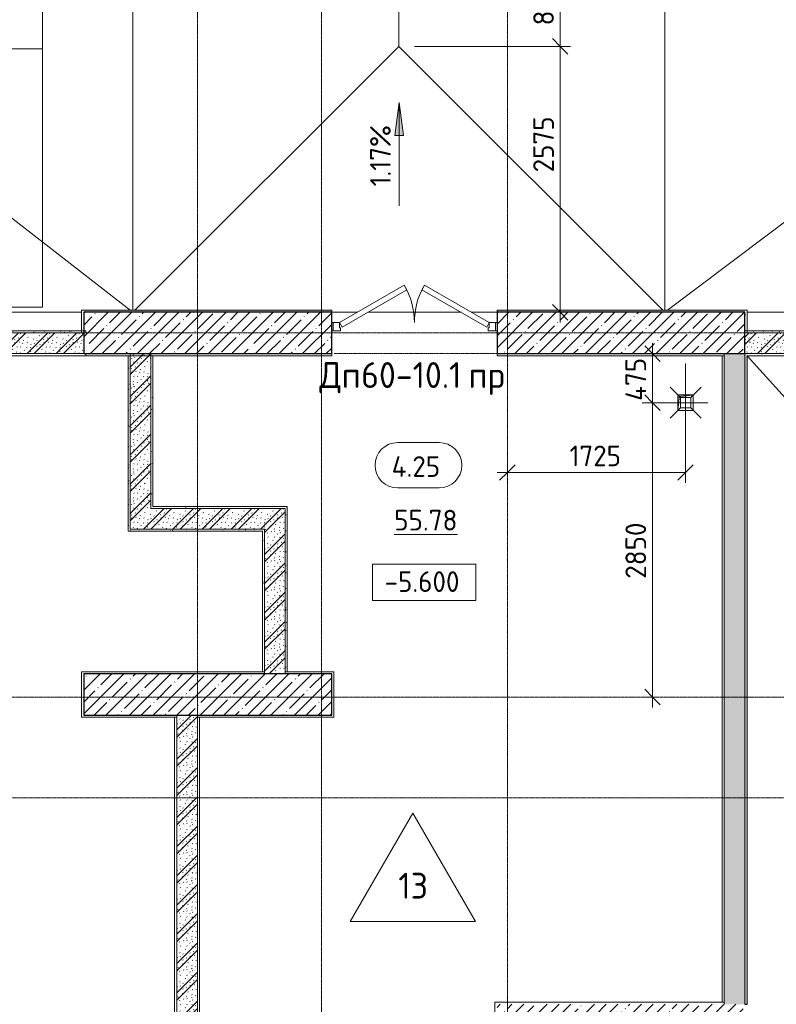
# Model space of a CAD drawing. Header units: millimetres. Extents: x 93132 to 156147, y -10965 to 65044.
# Tile 46 of 58: x 116600 to 123923, y 42100 to 51633. Entities that reach past the tile are written whole.
import ezdxf

# ---------------------------------------------------------------- set-up
doc = ezdxf.new("R2010")
doc.units = ezdxf.units.MM
doc.linetypes.add('3_ Штрих_ 1 х 1 мм', pattern=[2, 1, -1])
doc.linetypes.add('4_ Штрихпунктир_ 10 х 2 мм', pattern=[14, 10, -2, 0, -2])
for name, color, linetype, lineweight in [('A-ANNO-DIMS', 7, 'Continuous', 5), ('A-ANNO-DIMS-100', 7, 'Continuous', 5), ('A-AREA', 7, '3_ Штрих_ 1 х 1 мм', 13), ('A-AREA-IDEN', 7, 'Continuous', 5), ('A-DETL-GENF', 7, 'Continuous', 13), ('A-DOOR', 7, 'Continuous', 13), ('A-DOOR-FRAM', 7, 'Continuous', 13), ('A-DOOR-IDEN', 7, 'Continuous', 5), ('A-FLOR', 7, 'Continuous', 13), ('A-FLOR-IDEN', 7, 'Continuous', 5), ('A-WALL', 7, 'Continuous', 13), ('A-WALL-PATT', 7, 'Continuous', 13), ('C-PRKG', 7, 'Continuous', 13), ('G-ANNO-DIMS', 7, 'Continuous', 5), ('I-WALL', 7, 'Continuous', 13), ('M-EQPM', 7, 'Continuous', 13), ('P-SANR-FIXT', 7, 'Continuous', 13), ('S-COLS', 7, 'Continuous', 25), ('S-GRID', 7, 'Continuous', 5)]:
    doc.layers.add(name, color=color, linetype=linetype, lineweight=lineweight)
doc.styles.add('GOST Common_2', font='GOST_Common.ttf', dxfattribs={"height": 200})
doc.styles.add('GOST Common_3', font='GOST_Common.ttf', dxfattribs={"height": 250})
doc.dimstyles.new('2_мм', dxfattribs={"dimscale": 304.8, "dimtxt": 201.142999, "dimasz": 0.492126, "dimexe": 0.328084, "dimexo": 0.492126, "dimgap": 0, "dimtad": 1, "dimdec": 0, "dimdsep": 46, "dimtxsty": 'GOST Common_2', "dimblk1": 'OBLIQUE', "dimblk2": 'OBLIQUE', "dimsah": 1, "dimcen": 0.09, "dimdle": 0.328084, "dimadec": 5, "dimazin": 2, "dimtfac": 1, "dimtdec": 4, "dimtix": 1, "dimtmove": 0, "dimatfit": 3, "dimfxl": 1, "dimtvp": 1, "dimtolj": 1, "dimtzin": 0, "dimarcsym": 2})
doc.dimstyles.new('2_мм_1', dxfattribs={"dimscale": 304.8, "dimtxt": 201.142999, "dimasz": 0.492126, "dimexe": 0.328084, "dimexo": 0.492126, "dimgap": 0, "dimtad": 1, "dimdec": 0, "dimdsep": 46, "dimtxsty": 'GOST Common_2', "dimblk1": 'OBLIQUE', "dimblk2": 'OBLIQUE', "dimsah": 1, "dimcen": 0.09, "dimdle": 0.328084, "dimadec": 5, "dimazin": 2, "dimtfac": 1, "dimtdec": 4, "dimtix": 1, "dimtmove": 1, "dimatfit": 3, "dimfxl": 1, "dimtvp": 1, "dimtolj": 1, "dimtzin": 0, "dimarcsym": 2})
pattern_1 = [(0, (0, 0), (203.2, 50.8), [3.353, -149.047, 3.353, -149.047, -812.8]), (0, (0, 0), (203.2, 50.8), [-304.8, 3.353, -301.447, 3.353, -149.047, -355.6]), (0, (0, 0), (203.2, 50.8), [-762, 3.353, -98.247, 3.353, -250.647]), (120, (76.2, 25.4), (-145.59409, 150.576362), [3.353, -149.047, 3.353, -149.047, -812.8]), (120, (76.2, 25.4), (-145.59409, 150.576362), [-304.8, 3.353, -301.447, 3.353, -149.047, -355.6]), (120, (76.2, 25.4), (-145.59409, 150.576362), [-762, 3.353, -98.247, 3.353, -250.647]), (240, (101.6, 127), (-57.60591, -201.376362), [3.353, -149.047, 3.353, -149.047, -812.8]), (240, (101.6, 127), (-57.60591, -201.376362), [-304.8, 3.353, -301.447, 3.353, -149.047, -355.6]), (240, (101.6, 127), (-57.60591, -201.376362), [-762, 3.353, -98.247, 3.353, -250.647])]
pattern_2 = [(45, (0, 0), (-114.04925, 114.04925), []), (45, (114.05, 0), (-114.04925, 114.04925), [201.612, -40.322, 3.353, -36.97])]
pattern_3 = [(135, (150.28, 188.64), (-282.8427, 3e-14), [5, -395]), (135, (174.9, 237.36), (-282.8427, 3e-14), [5, -395]), (135, (211.96, 236.53), (-282.8427, 3e-14), [5, -395]), (135, (114.96, 223.96), (-282.8427, 3e-14), [5, -395]), (135, (77.54, 223.96), (-282.8427, 3e-14), [5, -395]), (135, (57.44, 184.52), (-282.8427, 3e-14), [5, -395]), (135, (66.21, 142.9), (-282.8427, 3e-14), [5, -395]), (135, (107.33, 161), (-282.8427, 3e-14), [5, -395]), (135, (99.08, 130.94), (-282.8427, 3e-14), [5, -395]), (135, (22.6, 136.46), (-282.8427, 3e-14), [5, -395]), (135, (21.16, 168.08), (-282.8427, 3e-14), [5, -395]), (135, (46.13, 96.12), (-282.8427, 3e-14), [5, -395]), (135, (3.54, 74.6), (-282.8427, 3e-14), [5, -395]), (135, (40.3, 47.56), (-282.8427, 3e-14), [5, -395]), (135, (39.77, 18.47), (-282.8427, 3e-14), [5, -395]), (135, (76.94, 37.28), (-282.8427, 3e-14), [5, -395]), (135, (114.18, 62.4), (-282.8427, 3e-14), [5, -395]), (135, (139.87, 90.2), (-282.8427, 3e-14), [5, -395]), (135, (141.44, 15.82), (-282.8427, 3e-14), [5, -395]), (135, (188.69, 26.73), (-282.8427, 3e-14), [5, -395]), (135, (176.14, 51.36), (-282.8427, 3e-14), [5, -395]), (135, (177.03, 0), (-282.8427, 3e-14), [5, -395]), (135, (276.61, 8.22), (-282.8427, 3e-14), [5, -395]), (135, (271.19, 31.72), (-282.8427, 3e-14), [5, -395]), (135, (268.29, 119.65), (-282.8427, 3e-14), [5, -395]), (135, (237.92, 101.95), (-282.8427, 3e-14), [5, -395]), (135, (237.92, 158.27), (-282.8427, 3e-14), [5, -395]), (135, (260.4, 204.35), (-282.8427, 3e-14), [5, -395]), (135, (275.54, 235.4), (-282.8427, 3e-14), [5, -395]), (135, (117.62, 268.96), (-282.8427, 3e-14), [5, -395]), (135, (203.62, 273.83), (-282.8427, 3e-14), [5, -395]), (135, (47.24, 279.3), (-282.8427, 3e-14), [5, -395]), (135, (23.2, 266.16), (-282.8427, 3e-14), [5, -395]), (135, (42.78, 232.52), (-282.8427, 3e-14), [5, -395]), (135, (177.76, 90.57), (-282.8427, 3e-14), [5, -395]), (135, (181.12, 121.8), (-282.8427, 3e-14), [5, -395]), (135, (206.73, 172.06), (-282.8427, 3e-14), [5, -395]), (135, (143.14, 136.62), (-282.8427, 3e-14), [5, -395]), (135, (211.51, 131.86), (-282.8427, 3e-14), [5, -395]), (135, (81.47, 95.1), (-282.8427, 3e-14), [5, -395]), (135, (235.13, 60.46), (-282.8427, 3e-14), [5, -395]), (135, (242.24, 4.89), (-282.8427, 3e-14), [5, -395]), (45, (0, 106.07), (-282.8427, 0), []), (45, (106.07, 0), (-282.8427, 0), []), (45, (176.78, 0), (-282.8427, 0), []), (45, (0, 176.78), (-282.8427, 0), [])]

# ---------------------------------------------------------------- blocks, each defined once
blk = doc.blocks.new('Наметкина 10_РД_АР_П_Отделка_R21_rvt-1--01_Подвал_МП_часть Г')
at = {"layer": 'A-WALL-PATT', "lineweight": 5}
h = blk.add_hatch(dxfattribs=at)
h.set_pattern_fill('FP_6', color=256, style=0, pattern_type=2)
h.set_pattern_definition(pattern_1)
h.paths.add_polyline_path([(117220, 48600), (117220, 48820), (117200, 48820), (117200, 48600)])
h = blk.add_hatch(dxfattribs=at)
h.set_pattern_fill('FP_6', color=256, style=0, pattern_type=2)
h.set_pattern_definition(pattern_1)
h.paths.add_polyline_path([(123620, 48800), (123620, 48820), (121220, 48820), (121220, 48800), (121671.5, 48800)])
h.paths.add_polyline_path([(119620, 48800), (119620, 48820), (117220, 48820), (117220, 48800), (118525.7, 48800)])
h = blk.add_hatch(dxfattribs=at)
h.set_pattern_fill('FP_6', color=256, style=0, pattern_type=2)
h.set_pattern_definition(pattern_1)
h.paths.add_polyline_path([(123640, 48600), (123640, 48820), (123620, 48820), (123620, 48600)])
h = blk.add_hatch(dxfattribs=at)
h.set_pattern_fill('FP_6', color=256, style=0, pattern_type=2)
h.set_pattern_definition(pattern_1)
h.paths.add_polyline_path([(117240, 48600), (117240, 48620), (113290, 48620), (113290, 48600), (115379.9, 48600)])
h = blk.add_hatch(dxfattribs=at)
h.set_pattern_fill('FP_6', color=256, style=0, pattern_type=2)
h.set_pattern_definition(pattern_1)
h.paths.add_polyline_path([(127270, 48600), (127270, 48620), (123620, 48620), (123620, 48600), (124817.3, 48600)])
h = blk.add_hatch(dxfattribs=at)
h.set_pattern_fill('FP_6', color=256, style=0, pattern_type=2)
h.set_pattern_definition(pattern_1)
h.paths.add_polyline_path([(117670, 46680), (117670, 48380), (117650, 48380), (117650, 46680)])
h = blk.add_hatch(dxfattribs=at)
h.set_pattern_fill('FP_6', color=256, style=0, pattern_type=2)
h.set_pattern_definition(pattern_1)
h.paths.add_polyline_path([(117890, 46920), (117890, 48380), (117870, 48380), (117870, 46920)])
h = blk.add_hatch(dxfattribs=at)
h.set_pattern_fill('FP_6', color=256, style=0, pattern_type=2)
h.set_pattern_definition(pattern_1)
h.paths.add_polyline_path([(123620, 42100), (123640, 42100), (123640, 48400), (123620, 48400), (123620, 45918.4)])
h = blk.add_hatch(dxfattribs=at)
h.set_pattern_fill('FP_6', color=256, style=0, pattern_type=2)
h.set_pattern_definition(pattern_1)
h.paths.add_polyline_path([(127270, 48380), (127270, 48400), (123640, 48400), (123640, 48380), (124817.3, 48380)])
h = blk.add_hatch(dxfattribs=at)
h.set_pattern_fill('FP_6', color=256, style=0, pattern_type=2)
h.set_pattern_definition(pattern_1)
h.paths.add_polyline_path([(119170, 46900), (119170, 46920), (117870, 46920), (117870, 46900), (118525.7, 46900)])
h = blk.add_hatch(dxfattribs=at)
h.set_pattern_fill('FP_6', color=256, style=0, pattern_type=2)
h.set_pattern_definition(pattern_1)
h.paths.add_polyline_path([(119170, 45320), (119190, 45320), (119190, 46920), (119170, 46920), (119170, 45918.4)])
h = blk.add_hatch(dxfattribs=at)
h.set_pattern_fill('FP_6', color=256, style=0, pattern_type=2)
h.set_pattern_definition(pattern_1)
h.paths.add_polyline_path([(118950, 46680), (118950, 46700), (117670, 46700), (117670, 46680), (118525.7, 46680)])
h = blk.add_hatch(dxfattribs=at)
h.set_pattern_fill('FP_6', color=256, style=0, pattern_type=2)
h.set_pattern_definition(pattern_1)
h.paths.add_polyline_path([(118950, 45320), (118970, 45320), (118970, 46700), (118950, 46700), (118950, 45918.4)])
h = blk.add_hatch(dxfattribs=at)
h.set_pattern_fill('FP_6', color=256, style=0, pattern_type=2)
h.set_pattern_definition(pattern_1)
h.paths.add_polyline_path([(123640, 41700), (123640, 42100), (123620, 42100), (123620, 41700)])
at = {"layer": 'A-WALL'}
for p, q in [((117220, 48820), (117200, 48820)), ((117200, 48820), (117200, 48600)), ((119620, 48820), (117220, 48820)), ((119620, 48800), (119620, 48820)), ((123620, 48820), (121220, 48820)), ((121220, 48820), (121220, 48800)), ((123640, 48820), (123620, 48820)), ((123640, 48600), (123640, 48820)), ((117220, 48800), (119620, 48800)), ((117220, 48600), (117220, 48800)), ((121220, 48800), (123620, 48800)), ((123620, 48800), (123620, 48600)), ((117240, 48620), (113290, 48620)), ((117240, 48600), (117240, 48620)), ((127270, 48620), (123620, 48620)), ((123620, 48620), (123620, 48600)), ((113290, 48600), (117240, 48600)), ((117200, 48600), (117220, 48600)), ((123620, 48600), (123640, 48600)), ((123620, 48600), (127270, 48600)), ((117240, 48400), (113270, 48400)), ((113270, 48380), (117240, 48380)), ((117670, 48400), (117240, 48400)), ((117240, 48400), (117240, 48380)), ((117240, 48380), (117240, 48400)), ((117240, 48380), (117670, 48380)), ((117650, 48380), (117650, 46680)), ((117670, 48380), (117650, 48380)), ((117670, 48380), (117670, 48400)), ((119620, 48400), (117670, 48400)), ((117670, 48400), (117670, 48380)), ((117670, 46700), (117670, 48380)), ((117670, 48380), (119620, 48380)), ((117890, 48380), (117870, 48380)), ((117870, 48380), (117870, 46920)), ((117890, 46920), (117890, 48380)), ((119620, 48380), (119620, 48400)), ((123420, 48400), (121220, 48400)), ((121220, 48400), (121220, 48380)), ((121220, 48380), (123420, 48380)), ((123420, 48380), (123400, 48380)), ((123400, 48380), (123400, 42120)), ((123420, 48380), (123420, 48400)), ((123420, 42120), (123420, 48380)), ((123620, 48400), (123620, 42100)), ((123640, 48400), (123620, 48400)), ((127270, 48400), (123640, 48400)), ((123640, 48380), (127270, 48380)), ((123640, 42100), (123640, 48380)), ((117870, 46920), (117870, 46900)), ((119170, 46920), (117890, 46920)), ((119190, 46920), (119170, 46920)), ((119190, 45320), (119190, 46920)), ((117870, 46900), (119170, 46900)), ((119170, 46900), (119170, 45320)), ((117650, 46680), (117670, 46680)), ((118950, 46700), (117670, 46700)), ((117670, 46680), (118950, 46680)), ((118970, 46700), (118950, 46700)), ((118950, 46680), (118950, 45320)), ((118970, 45320), (118970, 46700)), ((117220, 45320), (117200, 45320)), ((117200, 45320), (117200, 44900)), ((118970, 45320), (117220, 45320)), ((117220, 44900), (117220, 45300)), ((117220, 45300), (118970, 45300)), ((118950, 45320), (118970, 45320)), ((118970, 45300), (118970, 45320)), ((119170, 45320), (119190, 45320)), ((119640, 45320), (119170, 45320)), ((119170, 45320), (119170, 45300)), ((119170, 45300), (119620, 45300)), ((119620, 45300), (119620, 44900)), ((119640, 45300), (119640, 45320)), ((119640, 44880), (119640, 45300)), ((117200, 44900), (117200, 44880)), ((117200, 44880), (118120, 44880)), ((118120, 44900), (117220, 44900)), ((118120, 44880), (118100, 44880)), ((118100, 44880), (118100, 41134.8)), ((118120, 44880), (118120, 44900)), ((118120, 41134.8), (118120, 44880)), ((119620, 44900), (118320, 44900)), ((118320, 44900), (118320, 44880)), ((118320, 44880), (119620, 44880)), ((118320, 44880), (118320, 41135)), ((118340, 44880), (118320, 44880)), ((118340, 41135), (118340, 44880)), ((119620, 44880), (119640, 44880)), ((121220, 42120), (121200, 42120)), ((121200, 42120), (121200, 41700)), ((123420, 42120), (121220, 42120)), ((123400, 42120), (123420, 42120)), ((123420, 42100), (123420, 42120))]:
    blk.add_line(p, q, dxfattribs=at)
at = {"layer": 'A-WALL', "lineweight": 25}
blk.add_line((123620, 42100), (123640, 42100), dxfattribs=at)
blk = doc.blocks.new('АР_Дверь двупольная - 1600х2100h_725_725__техн_-6042994--01_Подвал_МП_часть Г')
at = {"layer": 'A-DOOR'}
for p, q in [((-725, 100), (-97.1, 462.5)), ((-72.1, 419.2), (-700, 56.7)), ((-97.1, 462.5), (-72.1, 419.2)), ((97.1, 462.5), (72.1, 419.2)), ((72.1, 419.2), (700, 56.7)), ((725, 100), (97.1, 462.5)), ((-700, 56.7), (-725, 100)), ((700, 56.7), (725, 100))]:
    blk.add_line(p, q, dxfattribs=at)
at = {"layer": 'A-DOOR', "lineweight": 5}
for centre, start, end in [((-725, 100), 0, 30), ((725, 100), 150, 180)]:
    blk.add_arc(centre, 725, start, end, dxfattribs=at)
at = {"layer": 'A-DOOR-FRAM'}
for p, q in [((-785, 100), (-800, 100)), ((-785, 100), (-725, 100)), ((-785, 20), (-785, 100)), ((-725, 100), (-725, 50)), ((785, 100), (725, 100)), ((725, 100), (725, 50)), ((785, 20), (785, 100)), ((785, 100), (800, 100)), ((-785, 20), (-800, 20)), ((-715, 20), (-785, 20)), ((-725, 50), (-715, 50)), ((-715, 50), (-715, 20)), ((725, 50), (715, 50)), ((715, 50), (715, 20)), ((715, 20), (785, 20)), ((785, 20), (800, 20))]:
    blk.add_line(p, q, dxfattribs=at)
blk = doc.blocks.new('АР_Машиноместо - 4900x2400_М__5300х2500_-3113489--01_Подвал_МП_часть Г')
at = {"layer": 'C-PRKG'}
for p, q in [((2500, 5300), (0, 5300)), ((0, 0), (0, 5300)), ((2500, 0), (2500, 5300)), ((450, 4500), (2050, 4500)), ((450, 800), (450, 4500)), ((2050, 800), (2050, 4500)), ((450, 800), (2050, 800)), ((2500, 0), (0, 0))]:
    blk.add_line(p, q, dxfattribs=at)
blk = doc.blocks.new('АР_Канал вертикальный прямоугольный - ВК-5386080--01_Подвал_МП_часть Г')
at = {"layer": 'A-DETL-GENF'}
blk.add_hatch(color=256, dxfattribs=at).paths.add_polyline_path([(-75, -75), (-60, 60), (75, 75), (-75, 75)])
at = {"layer": 'A-DETL-GENF', "linetype": '3_ Штрих_ 1 х 1 мм'}
for p, q in [((75, 75), (-75, 75)), ((-75, 75), (-75, -75)), ((75, 75), (-75, 75)), ((-75, 75), (-75, -75)), ((-75, -75), (-60, 60)), ((-75, -75), (-60, 60)), ((-60, 60), (75, 75)), ((-60, 60), (75, 75)), ((75, -75), (75, 75)), ((-75, -75), (75, -75))]:
    blk.add_line(p, q, dxfattribs=at)
at = {"layer": 'M-EQPM'}
for p, q in [((-75, -75), (-75, 75)), ((-75, 75), (75, 75)), ((75, 75), (75, -75)), ((75, -75), (-75, -75))]:
    blk.add_line(p, q, dxfattribs=at)
blk = doc.blocks.new('АР_Трап - 100-100-V15--01_Подвал_МП_часть Г')
at = {"layer": 'P-SANR-FIXT'}
for p, q in [((-50, 50), (-150, 150)), ((0, -100), (0, 100)), ((50, 50), (150, 150)), ((-100, 0), (100, 0)), ((-50, -50), (-50, 50)), ((50, 50), (-50, 50)), ((50, -50), (50, 50)), ((-50, -50), (-150, -150)), ((-50, -50), (50, -50)), ((50, -50), (150, -150))]:
    blk.add_line(p, q, dxfattribs=at)
blk = doc.blocks.new('Марка помещения _Номер_ - 2 мм-68851--01_Подвал_МП_часть Г')
at = {"layer": 'A-AREA-IDEN'}
for p, q in [((-2.027, 2.21), (1.973, 2.21)), ((-2.027, -2.19), (1.973, -2.19))]:
    blk.add_line(p, q, dxfattribs=at)
for centre, start, end in [((-2.027, 0.01), 90, 270), ((1.973, 0.01), 270, 90)]:
    blk.add_arc(centre, 2.2, start, end, dxfattribs=at)
blk = doc.blocks.new('Высотные отметки - Frame_2-749557--01_Подвал_МП_часть Г')
at = {"layer": 'G-ANNO-DIMS'}
for p, q in [((-5, 3.5), (-5, 0)), ((5, 3.5), (-5, 3.5)), ((5, 0), (5, 3.5)), ((-5, 0), (5, 0))]:
    blk.add_line(p, q, dxfattribs=at)
blk = doc.blocks.new('DIMBLOCK130--01_Подвал_МП_часть Г')
at = {"layer": 'A-ANNO-DIMS-100', "transparency": 16777216}
for p, q in [((123045, 48305.4), (123045, 47148.6)), ((123045, 47248.6), (123045, 48305.4)), ((121320, 47204.7), (121320, 47348.6)), ((121220, 47248.6), (123045, 47248.6)), ((121320, 47248.6), (121320, 47204.7))]:
    blk.add_line(p, q, dxfattribs=at)
at = {"layer": 'A-ANNO-DIMS-100', "lineweight": 25, "transparency": 16777216}
for p, q in [((121320, 47248.6), (121395, 47323.6)), ((123045, 47248.6), (123120, 47323.6)), ((121320, 47248.6), (121245, 47173.6)), ((123045, 47248.6), (122970, 47173.6))]:
    blk.add_line(p, q, dxfattribs=at)
at = {"layer": 'A-ANNO-DIMS-100', "color": 0, "transparency": 16777216, "insert": (121921.7, 47510), "char_height": 200, "width": 625.93, "attachment_point": 1, "line_spacing_factor": 1.022761, "style": 'GOST Common_2'}
blk.add_mtext('1725', dxfattribs=at)
blk = doc.blocks.new('_Oblique')
at = {"color": 0, "linetype": 'ByBlock', "lineweight": -2}
blk.add_line((-0.5, -0.5), (0.5, 0.5), dxfattribs=at)
blk = doc.blocks.new('DIMBLOCK131--01_Подвал_МП_часть Г')
at = {"layer": 'A-ANNO-DIMS-100', "lineweight": 25, "transparency": 16777216}
for p, q in [((122724.5, 47925), (122649.5, 48000)), ((122724.5, 47925), (122799.5, 47850)), ((122724.5, 45075), (122649.5, 45150)), ((122724.5, 45075), (122799.5, 45000))]:
    blk.add_line(p, q, dxfattribs=at)
at = {"layer": 'A-ANNO-DIMS-100', "transparency": 16777216}
for p, q in [((123261.4, 47925), (122624.5, 47925)), ((122724.5, 44975), (122724.5, 47925)), ((122724.5, 47925), (123261.4, 47925)), ((122768.4, 45075), (122624.5, 45075)), ((122724.5, 45075), (122768.4, 45075))]:
    blk.add_line(p, q, dxfattribs=at)
at = {"layer": 'A-ANNO-DIMS-100', "color": 0, "transparency": 16777216, "insert": (122463.1, 46220.4), "char_height": 200, "width": 670.931, "attachment_point": 1, "rotation": 90, "line_spacing_factor": 1.022761, "style": 'GOST Common_2'}
blk.add_mtext('2850', dxfattribs=at)
blk = doc.blocks.new('DIMBLOCK132--01_Подвал_МП_часть Г')
at = {"layer": 'A-ANNO-DIMS-100', "lineweight": 25, "transparency": 16777216}
for p, q in [((122724.5, 48400), (122649.5, 48475)), ((122724.5, 48400), (122799.5, 48325)), ((122724.5, 47925), (122649.5, 48000)), ((122724.5, 47925), (122799.5, 47850))]:
    blk.add_line(p, q, dxfattribs=at)
at = {"layer": 'A-ANNO-DIMS-100', "transparency": 16777216}
for p, q in [((122724.5, 47925), (122724.5, 48500)), ((122768.4, 48400), (122624.5, 48400)), ((122724.5, 48400), (122768.4, 48400)), ((123261.4, 47925), (122624.5, 47925)), ((122724.5, 47925), (123261.4, 47925))]:
    blk.add_line(p, q, dxfattribs=at)
at = {"layer": 'A-ANNO-DIMS-100', "color": 0, "transparency": 16777216, "insert": (122463.1, 47942.6), "char_height": 200, "width": 527.745, "attachment_point": 1, "rotation": 90, "line_spacing_factor": 1.022761, "style": 'GOST Common_2'}
blk.add_mtext('475', dxfattribs=at)
blk = doc.blocks.new('DIMBLOCK133--01_Подвал_МП_часть Г')
at = {"layer": 'A-ANNO-DIMS-100', "lineweight": 25, "transparency": 16777216}
for p, q in [((121831.9, 51375), (121756.9, 51450)), ((121831.9, 51375), (121906.9, 51300)), ((121831.9, 48800), (121756.9, 48875)), ((121831.9, 48800), (121906.9, 48725))]:
    blk.add_line(p, q, dxfattribs=at)
at = {"layer": 'A-ANNO-DIMS-100', "transparency": 16777216}
for p, q in [((120420, 51375), (121931.9, 51375)), ((121831.9, 51375), (120420, 51375)), ((121831.9, 48700), (121831.9, 51375)), ((121831.9, 50714), (121831.9, 50054.8)), ((121831.9, 50054.8), (121831.9, 50087.5)), ((121875.9, 48800), (121731.9, 48800)), ((121831.9, 48800), (121875.9, 48800))]:
    blk.add_line(p, q, dxfattribs=at)
at = {"layer": 'A-ANNO-DIMS-100', "color": 0, "transparency": 16777216, "insert": (121570.6, 50154.8), "char_height": 200, "width": 670.931, "attachment_point": 1, "rotation": 90, "line_spacing_factor": 1.022761, "style": 'GOST Common_2'}
blk.add_mtext('2575', dxfattribs=at)
blk = doc.blocks.new('DIMBLOCK134--01_Подвал_МП_часть Г')
at = {"layer": 'A-ANNO-DIMS-100', "lineweight": 25, "transparency": 16777216}
for p, q in [((121831.9, 52200), (121756.9, 52275)), ((121831.9, 52200), (121906.9, 52125)), ((121831.9, 51375), (121756.9, 51450)), ((121831.9, 51375), (121906.9, 51300))]:
    blk.add_line(p, q, dxfattribs=at)
at = {"layer": 'A-ANNO-DIMS-100', "transparency": 16777216}
for p, q in [((121875.9, 52200), (121731.9, 52200)), ((121831.9, 51375), (121831.9, 52200)), ((121831.9, 52200), (121875.9, 52200)), ((120420, 51375), (121931.9, 51375)), ((121831.9, 51375), (120420, 51375))]:
    blk.add_line(p, q, dxfattribs=at)
at = {"layer": 'A-ANNO-DIMS-100', "color": 0, "transparency": 16777216, "insert": (121570.6, 51577.8), "char_height": 200, "width": 503.198, "attachment_point": 1, "rotation": 90, "line_spacing_factor": 1.022761, "style": 'GOST Common_2'}
blk.add_mtext('825', dxfattribs=at)
blk = doc.blocks.new('Марка полов - Марка полов-4106608--01_Подвал_МП_часть Г')
at = {"layer": 'A-FLOR-IDEN'}
for p, q in [((0, 7), (-6.062, -3.5)), ((6.062, -3.5), (0, 7)), ((-6.062, -3.5), (6.062, -3.5))]:
    blk.add_line(p, q, dxfattribs=at)

msp = doc.modelspace()

# ---------------------------------------------------------------- hatches: boundary and pattern name
at = {"layer": 'A-WALL-PATT', "lineweight": 5}
h = msp.add_hatch(dxfattribs=at)
h.set_pattern_fill('FP_2', color=256, style=0, pattern_type=2)
h.set_pattern_definition(pattern_3)
h.paths.add_polyline_path([(117220, 48400), (117220, 48600), (113270, 48600), (113270, 48400), (115379.894796, 48400)])
h = msp.add_hatch(dxfattribs=at)
h.set_pattern_fill('FP_2', color=256, style=0, pattern_type=2)
h.set_pattern_definition(pattern_3)
h.paths.add_polyline_path([(127270, 48400), (127270, 48600), (123620, 48600), (123620, 48400), (124817.280608, 48400)])
h = msp.add_hatch(dxfattribs=at)
h.set_pattern_fill('FP_2', color=256, style=0, pattern_type=2)
h.set_pattern_definition(pattern_3)
h.paths.add_polyline_path([(117870, 46900), (117870, 48400), (117670, 48400), (117670, 46900)])
h = msp.add_hatch(dxfattribs=at)
h.set_pattern_fill('FP_2', color=256, style=0, pattern_type=2)
h.set_pattern_definition(pattern_3)
h.paths.add_polyline_path([(123620, 42100), (123620, 48400), (123420, 48400), (123420, 42100)])
h = msp.add_hatch(dxfattribs=at)
h.set_pattern_fill('FP_2', color=256, style=0, pattern_type=2)
h.set_pattern_definition(pattern_3)
h.paths.add_polyline_path([(118970, 46700), (118970, 46900), (117670, 46900), (117670, 46700), (118525.690067, 46700)])
h = msp.add_hatch(dxfattribs=at)
h.set_pattern_fill('FP_2', color=256, style=0, pattern_type=2)
h.set_pattern_definition(pattern_3)
h.paths.add_polyline_path([(118970, 45300), (119170, 45300), (119170, 46900), (118970, 46900), (118970, 45918.357772)])
h = msp.add_hatch(dxfattribs=at)
h.set_pattern_fill('FP_2', color=256, style=0, pattern_type=2)
h.set_pattern_definition(pattern_3)
h.paths.add_polyline_path([(118320, 41115), (118320, 44900), (118120, 44900), (118120, 41115)])
at = {"layer": 'G-ANNO-DIMS'}
msp.add_hatch(color=256, dxfattribs=at).paths.add_polyline_path([(120272.775918, 50829.830397), (120230.97625, 50512.330397), (120314.575586, 50512.330397)])
at = {"layer": 'S-COLS', "lineweight": 5}
h = msp.add_hatch(dxfattribs=at)
h.set_pattern_fill('FP_1', color=256, style=0, pattern_type=2)
h.set_pattern_definition(pattern_2)
h.paths.add_polyline_path([(119620, 48400), (119620, 48800), (117220, 48800), (117220, 48400), (118525.690067, 48400)])
h = msp.add_hatch(dxfattribs=at)
h.set_pattern_fill('FP_1', color=256, style=0, pattern_type=2)
h.set_pattern_definition(pattern_2)
h.paths.add_polyline_path([(123620, 48400), (123620, 48800), (121220, 48800), (121220, 48400), (121671.485337, 48400)])
h = msp.add_hatch(dxfattribs=at)
h.set_pattern_fill('FP_1', color=256, style=0, pattern_type=2)
h.set_pattern_definition(pattern_2)
h.paths.add_polyline_path([(119620, 44900), (119620, 45300), (117220, 45300), (117220, 44900), (118525.690067, 44900)])
h = msp.add_hatch(dxfattribs=at)
h.set_pattern_fill('FP_1', color=256, style=0, pattern_type=2)
h.set_pattern_definition(pattern_2)
h.paths.add_polyline_path([(123620, 41700), (123620, 42100), (121220, 42100), (121220, 41700), (121671.485337, 41700)])

# ---------------------------------------------------------------- linework, layer by layer
at = {"layer": 'A-AREA'}
msp.add_line((121220, 48400), (119645, 48400), dxfattribs=at)
at = {"layer": 'A-FLOR'}
for p, q in [((117695, 48820), (117695, 59750)), ((122845, 59750), (122845, 48820)), ((120270, 51375), (120270, 54325)), ((117669.271845, 48820), (114382.5, 51375)), ((117715, 48820), (120270, 51375)), ((122825, 48820), (120270, 51375)), ((122871.504854, 48820), (126257.5, 51375)), ((117200, 48800), (113290, 48800)), ((119868.205081, 48800), (119620, 48800)), ((120871.794919, 48800), (119968.205081, 48800)), ((121220, 48800), (120971.794919, 48800)), ((124135, 48800), (123640, 48800)), ((126420, 45300), (123639.9932, 48377.864672))]:
    msp.add_line(p, q, dxfattribs=at)
at = {"layer": 'G-ANNO-DIMS'}
for p, q in [((120272.775918, 50829.830397), (120230.97625, 50512.330397)), ((120314.575586, 50512.330397), (120272.775918, 50829.830397)), ((120272.775918, 49829.830397), (120272.775918, 50829.830397)), ((120230.97625, 50512.330397), (120314.575586, 50512.330397))]:
    msp.add_line(p, q, dxfattribs=at)
at = {"layer": 'I-WALL'}
for p, q in [((117220, 48600), (113270, 48600)), ((117220, 48400), (117220, 48600)), ((127270, 48600), (123620, 48600)), ((123620, 42100), (123620, 48600)), ((113270, 48400), (117220, 48400)), ((117870, 48400), (117670, 48400)), ((117670, 48400), (117670, 46700)), ((117870, 46900), (117870, 48400)), ((123420, 48400), (127270, 48400)), ((123420, 48400), (123420, 42100)), ((119170, 46900), (117870, 46900)), ((119170, 45300), (119170, 46900)), ((117670, 46700), (118970, 46700)), ((118970, 46700), (118970, 45300)), ((118970, 45300), (119170, 45300)), ((118120, 44900), (118120, 41115)), ((118320, 44900), (118120, 44900)), ((118320, 41115), (118320, 44900))]:
    msp.add_line(p, q, dxfattribs=at)
at = {"layer": 'S-COLS'}
for p, q in [((119620, 48800), (117220, 48800)), ((117220, 48800), (117220, 48400)), ((119620, 48400), (119620, 48800)), ((123620, 48800), (121220, 48800)), ((121220, 48800), (121220, 48400)), ((123620, 48400), (123620, 48800)), ((117220, 48400), (119620, 48400)), ((121220, 48400), (123620, 48400)), ((119620, 45300), (117220, 45300)), ((117220, 45300), (117220, 44900)), ((119620, 44900), (119620, 45300)), ((117220, 44900), (119620, 44900))]:
    msp.add_line(p, q, dxfattribs=at)
at = {"layer": 'S-GRID', "linetype": '4_ Штрихпунктир_ 10 х 2 мм'}
for p, q in [((118320, -1911.296705), (118320, 63183.748364)), ((119520, -1911.296705), (119520, 63183.748364)), ((121320, -1911.296705), (121320, 63183.748364)), ((144546.401273, 48600), (111069.614367, 48600)), ((144546.401273, 45075), (111069.614367, 45075)), ((146832.347903, 44100), (110269.614367, 44100))]:
    msp.add_line(p, q, dxfattribs=at)

# ---------------------------------------------------------------- block references
at = {"lineweight": 5}
msp.add_blockref('Наметкина 10_РД_АР_П_Отделка_R21_rvt-1--01_Подвал_МП_часть Г', (0, 0), dxfattribs=at)
at = {"layer": 'A-AREA-IDEN', "xscale": 99.99999999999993, "yscale": 99.99999999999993, "zscale": 99.99999999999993}
msp.add_blockref('Марка помещения _Номер_ - 2 мм-68851--01_Подвал_МП_часть Г', (120461.806448, 47318.03135), dxfattribs=at)
at = {"layer": 'A-DOOR'}
msp.add_blockref('АР_Дверь двупольная - 1600х2100h_725_725__техн_-6042994--01_Подвал_МП_часть Г', (120420, 48600), dxfattribs=at)
at = {"layer": 'A-FLOR-IDEN', "xscale": 99.99999999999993, "yscale": 99.99999999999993, "zscale": 99.99999999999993}
msp.add_blockref('Марка полов - Марка полов-4106608--01_Подвал_МП_часть Г', (120404.473853, 43251.089419), dxfattribs=at)
at = {"layer": 'C-PRKG', "rotation": 90.00000000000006}
for p in [(116820, 51350), (116820, 48850)]:
    msp.add_blockref('АР_Машиноместо - 4900x2400_М__5300х2500_-3113489--01_Подвал_МП_часть Г', p, dxfattribs=at)
at = {"layer": 'G-ANNO-DIMS', "xscale": 99.99999999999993, "yscale": 99.99999999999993, "zscale": 99.99999999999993}
msp.add_blockref('Высотные отметки - Frame_2-749557--01_Подвал_МП_часть Г', (120514.187248, 46010.86147), dxfattribs=at)
at = {"layer": 'M-EQPM'}
msp.add_blockref('АР_Канал вертикальный прямоугольный - ВК-5386080--01_Подвал_МП_часть Г', (123045, 47925), dxfattribs=at)
at = {"layer": 'P-SANR-FIXT'}
msp.add_blockref('АР_Трап - 100-100-V15--01_Подвал_МП_часть Г', (123045, 47925), dxfattribs=at)

# ---------------------------------------------------------------- texts
at = {"layer": 'A-AREA-IDEN', "char_height": 200, "attachment_point": 1, "style": 'GOST Common_2'}
for s, insert, width in [('4.25', (120200.792251, 47406.774532), 625.31625), ('\\L55.78', (120225.137698, 46887.661952), 777.636875)]:
    msp.add_mtext(s, dxfattribs=dict(at, insert=insert, width=width))
at = {"layer": 'A-DOOR-IDEN', "char_height": 250, "attachment_point": 1, "style": 'GOST Common_3'}
for s, insert, width in [('Дп', (119501.473853, 48317.61346), 489.029375), ('60-10.1', (119904.963436, 48317.61346), 1258.649375), ('пр', (120943.453019, 48317.61346), 432.91125)]:
    msp.add_mtext(s, dxfattribs=dict(at, insert=insert, width=width))
at = {"layer": 'A-FLOR-IDEN', "insert": (120264.59757, 43373.151091), "char_height": 250, "width": 368.77625, "attachment_point": 1, "style": 'GOST Common_3'}
msp.add_mtext('13', dxfattribs=at)
at = {"layer": 'G-ANNO-DIMS', "insert": (119991.410257, 50019.0768), "char_height": 200, "width": 745.80863138, "attachment_point": 1, "rotation": 90, "line_spacing_factor": 1.022761, "style": 'GOST Common_2'}
msp.add_mtext('1.17%', dxfattribs=at)
at = {"layer": 'G-ANNO-DIMS', "insert": (120132.030722, 46292.227131), "char_height": 200, "width": 917.17566319, "attachment_point": 1, "line_spacing_factor": 1.022761, "style": 'GOST Common_2'}
msp.add_mtext('-5.600', dxfattribs=at)

# ---------------------------------------------------------------- dimensions: what is measured, and where the dimension line sits
at = {"layer": 'A-ANNO-DIMS'}
for base, p1, p2, override, picture, middle in [((121831.939978, 52200), (120270, 51375), (121725.873961, 52200), {"dimpost": '<>', "dimfxl": 1673.378018}, 'DIMBLOCK134--01_Подвал_МП_часть Г', (121731.939978, 51787.5)), ((122724.496332, 48400), (123411.397459, 47925), (122618.430315, 48400), {"dimpost": '<>', "dimfxl": 924.349442}, 'DIMBLOCK132--01_Подвал_МП_часть Г', (122624.496332, 48162.5)), ((122724.496332, 47925), (122618.430315, 45075), (123411.397459, 47925), {"dimpost": '<>', "dimfxl": 2958.259098}, 'DIMBLOCK131--01_Подвал_МП_часть Г', (122624.496332, 46500))]:
    dim = msp.add_linear_dim(base=base, p1=p1, p2=p2, angle=90, dimstyle='2_мм', override=override, dxfattribs=at)
    dim.commit()
    dim.dimension.update_dxf_attribs({"geometry": picture, "text_midpoint": middle})
dim = msp.add_linear_dim(base=(121831.939978, 51375), p1=(121725.873961, 48800), p2=(120270, 51375), angle=90, dimstyle='2_мм_1', override={"dimpost": '<>', "dimfxl": 2958.072682}, dxfattribs=at)
dim.commit()
dim.dimension.update_dxf_attribs({"geometry": 'DIMBLOCK133--01_Подвал_МП_часть Г', "text_midpoint": (121703.907651, 50490.313696), "dimtype": 160, "text_rotation": 90})
dim = msp.add_linear_dim(base=(123045, 47248.609074), p1=(121320, 47354.675091), p2=(123045, 48455.387322), dimstyle='2_мм', override={"dimpost": '<>', "dimfxl": 2046.263037}, dxfattribs=at)
dim.commit()
dim.dimension.update_dxf_attribs({"geometry": 'DIMBLOCK130--01_Подвал_МП_часть Г', "text_midpoint": (122182.5, 47348.609074)})

doc.saveas('drawing.dxf')
